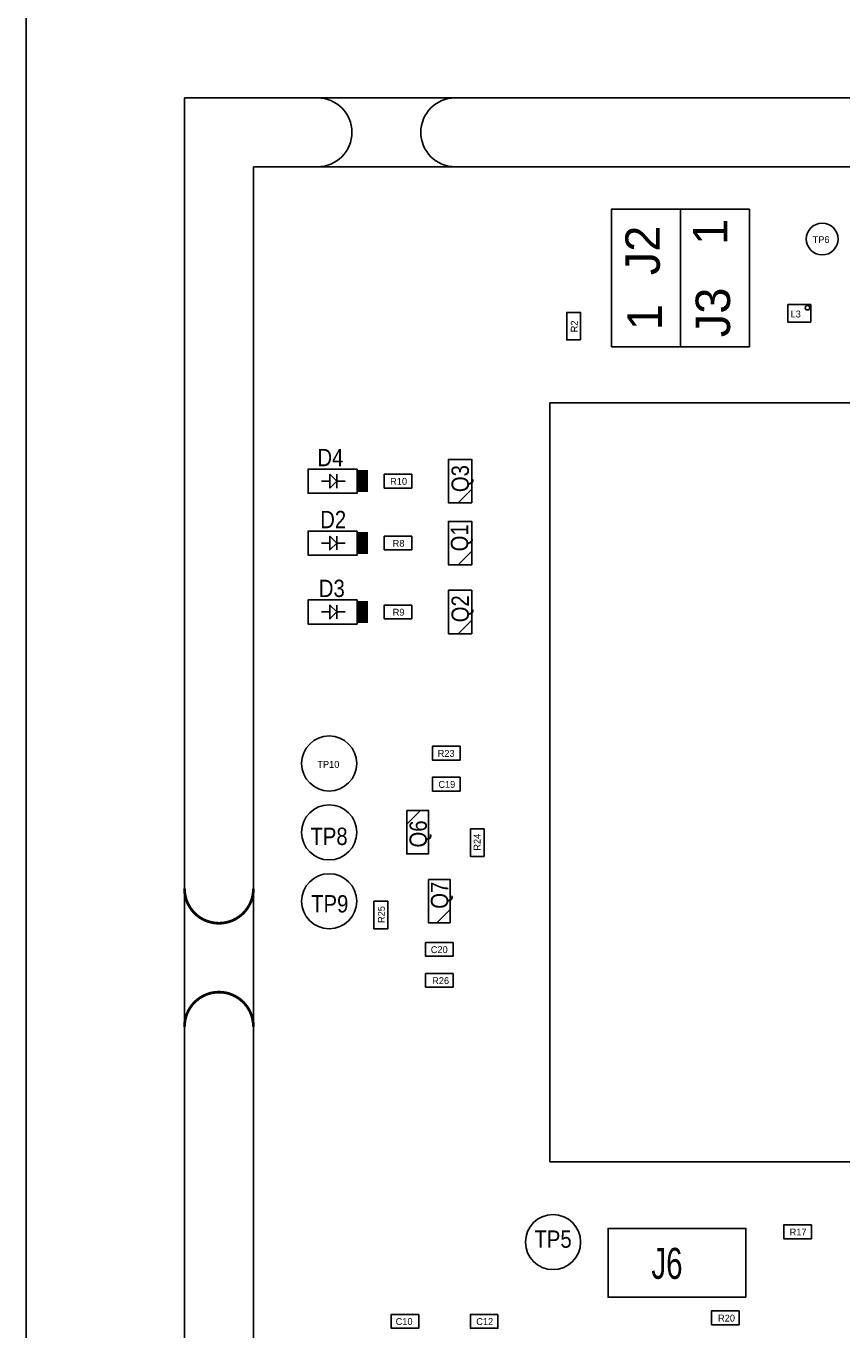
# Model space of a CAD drawing. Extents: x 0 to 121, y -62 to 198.
# Tile 4 of 7: x 0 to 30, y 50 to 99. Entities that reach past the tile are written whole.
import ezdxf
from ezdxf.enums import TextEntityAlignment as Align

# ---------------------------------------------------------------- set-up
doc = ezdxf.new("R2010")
doc.units = 0
for name, color, linetype in [('BG_OUTLINE', 80, 'CONTINUOUS'), ('PG_ASSEMBLY_TOP', 4, 'CONTINUOUS'), ('RD_ASSEMBLY_TOP', 4, 'CONTINUOUS')]:
    doc.layers.add(name, color=color, linetype=linetype)

msp = doc.modelspace()

# ---------------------------------------------------------------- linework, layer by layer
at = {"layer": 'BG_OUTLINE'}
for points in [[(0, 0), (0, 197.686168), (121.303796, 197.686168), (121.303796, 0)], [(5.842, 95.922084), (115.461796, 95.922084), (115.461796, 18.542), (94.2721, 18.542), (81.542128, 5.842), (59.381898, 5.842), (59.381898, 18.542), (40.732202, 18.542), (28.00223, 5.842), (5.842, 5.842)], [(8.382, 93.382084), (46.852078, 93.382084), (46.852078, 89.58199), (52.852066, 89.58199), (52.852066, 93.382084), (59.381898, 93.382084), (59.381898, 21.082), (39.681912, 21.082), (26.95194, 8.382), (24.152098, 8.382), (24.152098, 12.182094), (18.151856, 12.182094), (18.151856, 8.382), (8.382, 8.382)]]:
    msp.add_lwpolyline(points, close=True, dxfattribs=at)
for points in [[(10.7442, 93.382084, 1), (10.7442, 95.922084)], [(15.8242, 93.382084, -1), (15.8242, 95.922084)]]:
    msp.add_lwpolyline(points, format="xyb", dxfattribs=at)
at = {"layer": 'BG_OUTLINE', "const_width": 0.1016}
for points in [[(8.382, 66.7512, -1), (5.842, 66.7512)], [(8.382, 61.6712, 1), (5.842, 61.6712)]]:
    msp.add_lwpolyline(points, format="xyb", dxfattribs=at)
at = {"layer": 'PG_ASSEMBLY_TOP'}
for points in [[(21.59, 86.741), (21.59, 91.821), (24.13, 91.821), (24.13, 86.741), (21.59, 86.741)], [(26.67, 91.821), (26.67, 86.741), (24.13, 86.741), (24.13, 91.821), (26.67, 91.821)], [(20.447, 86.995), (20.447, 88.011), (19.939, 88.011), (19.939, 86.995), (20.447, 86.995)], [(28.083764, 88.30183), (28.933648, 88.30183)], [(28.083764, 87.65159), (28.083764, 88.30183)], [(28.933648, 88.30183), (28.933648, 87.65159)], [(28.933648, 87.65159), (28.083764, 87.65159)], [(19.308572, 56.67883), (19.308572, 84.678774)], [(19.308572, 84.678774), (50.308764, 84.678774)], [(16.432022, 80.9879), (15.571978, 80.9879), (15.571978, 82.5881), (16.432022, 82.5881), (16.432022, 80.9879)], [(11.2014, 81.788), (10.8966, 81.788)], [(11.4554, 81.788), (11.2014, 81.534), (11.2014, 82.042), (11.4554, 81.788), (11.4554, 81.534)], [(11.4554, 81.788), (11.4554, 82.042)], [(11.4554, 81.788), (11.7602, 81.788)], [(13.208, 81.534), (14.224, 81.534), (14.224, 82.042), (13.208, 82.042), (13.208, 81.534)], [(16.432022, 81.488026), (15.931896, 80.9879)], [(16.432022, 78.7019), (15.571978, 78.7019), (15.571978, 80.3021), (16.432022, 80.3021), (16.432022, 78.7019)], [(11.2014, 79.502), (10.8966, 79.502)], [(11.4554, 79.502), (11.2014, 79.248), (11.2014, 79.756), (11.4554, 79.502), (11.4554, 79.248)], [(11.4554, 79.502), (11.4554, 79.756)], [(11.4554, 79.502), (11.7602, 79.502)], [(13.208, 79.248), (14.224, 79.248), (14.224, 79.756), (13.208, 79.756), (13.208, 79.248)], [(16.432022, 79.202026), (15.931896, 78.7019)], [(16.432022, 76.1619), (15.571978, 76.1619), (15.571978, 77.7621), (16.432022, 77.7621), (16.432022, 76.1619)], [(11.2014, 76.962), (10.8966, 76.962)], [(11.4554, 76.962), (11.2014, 76.708), (11.2014, 77.216), (11.4554, 76.962), (11.4554, 76.708)], [(11.4554, 76.962), (11.4554, 77.216)], [(11.4554, 76.962), (11.7602, 76.962)], [(13.208, 76.708), (14.224, 76.708), (14.224, 77.216), (13.208, 77.216), (13.208, 76.708)], [(16.432022, 76.662026), (15.931896, 76.1619)], [(16.002, 72.009), (14.986, 72.009), (14.986, 71.501), (16.002, 71.501), (16.002, 72.009)], [(16.002, 70.866), (14.986, 70.866), (14.986, 70.358), (16.002, 70.358), (16.002, 70.866)], [(14.038834, 69.141848), (14.53896, 69.641974)], [(14.038834, 69.641974), (14.838934, 69.641974), (14.838934, 68.041774), (14.038834, 68.041774), (14.038834, 69.641974)], [(16.383, 68.961), (16.383, 67.945), (16.891, 67.945), (16.891, 68.961), (16.383, 68.961)], [(15.64005, 65.4939), (14.83995, 65.4939), (14.83995, 67.0941), (15.64005, 67.0941), (15.64005, 65.4939)], [(13.335, 65.278), (13.335, 66.294), (12.827, 66.294), (12.827, 65.278), (13.335, 65.278)], [(15.64005, 65.994026), (15.139924, 65.4939)], [(15.748, 64.77), (14.732, 64.77), (14.732, 64.262), (15.748, 64.262), (15.748, 64.77)], [(15.748, 63.627), (14.732, 63.627), (14.732, 63.119), (15.748, 63.119), (15.748, 63.627)], [(50.308764, 56.67883), (19.308572, 56.67883)], [(28.956, 54.356), (27.94, 54.356), (27.94, 53.848), (28.956, 53.848), (28.956, 54.356)], [(26.543, 51.689), (21.463, 51.689), (21.463, 54.229), (26.543, 54.229), (26.543, 51.689)], [(14.478, 51.054), (13.462, 51.054), (13.462, 50.546), (14.478, 50.546), (14.478, 51.054)], [(17.399, 51.054), (16.383, 51.054), (16.383, 50.546), (17.399, 50.546), (17.399, 51.054)], [(25.273, 50.673), (26.289, 50.673), (26.289, 51.181), (25.273, 51.181), (25.273, 50.673)]]:
    msp.add_lwpolyline(points, dxfattribs=at)
msp.add_lwpolyline([(28.89377, 88.17991, 1), (28.733242, 88.17991, 1)], format="xyb", close=True, dxfattribs=at)
for points in [[(12.2047, 82.2325), (12.2047, 81.3435), (10.4013, 81.3435), (10.4013, 82.2325)], [(12.2047, 79.9465), (12.2047, 79.0575), (10.4013, 79.0575), (10.4013, 79.9465)], [(12.2047, 77.4065), (12.2047, 76.5175), (10.4013, 76.5175), (10.4013, 77.4065)]]:
    msp.add_lwpolyline(points, close=True, dxfattribs=at)
at = {"layer": 'PG_ASSEMBLY_TOP', "const_width": 0.381}
for points in [[(12.4206, 82.1944), (12.4206, 81.3816)], [(12.4206, 79.9084), (12.4206, 79.0956)], [(12.4206, 77.3684), (12.4206, 76.5556)]]:
    msp.add_lwpolyline(points, dxfattribs=at)
at = {"layer": 'PG_ASSEMBLY_TOP'}
for points in [[(12.192, 71.374, 1), (10.16, 71.374, 1), (12.192, 71.374)], [(12.192, 68.834, 1), (10.16, 68.834, 1), (12.192, 68.834)], [(12.192, 66.294, 1), (10.16, 66.294, 1), (12.192, 66.294)], [(20.447, 53.721, 1), (18.415, 53.721, 1), (20.447, 53.721)]]:
    msp.add_lwpolyline(points, format="xyb", dxfattribs=at)
at = {"layer": 'RD_ASSEMBLY_TOP'}
msp.add_lwpolyline([(29.939488, 90.714576, 1), (28.770072, 90.714576, 1), (29.939488, 90.714576)], format="xyb", dxfattribs=at)

# ---------------------------------------------------------------- texts
at = {"layer": 'PG_ASSEMBLY_TOP', "width": 1.02}
for p in [(25.8572, 90.5002), (23.4442, 87.3506)]:
    msp.add_text('1', height=1.27, rotation=90, dxfattribs=at).set_placement(p)
at = {"layer": 'RD_ASSEMBLY_TOP', "width": 1.02}
for s, p in [('J2', (23.368, 89.3826)), ('J3', (25.9588, 87.0966))]:
    msp.add_text(s, height=1.27, rotation=90, dxfattribs=at).set_placement(p)
at = {"layer": 'RD_ASSEMBLY_TOP'}
for s, p in [('TP6', (29.00172, 90.56751)), ('L3', (28.18892, 87.82431))]:
    msp.add_text(s, height=0.254, dxfattribs=at).set_placement(p)
for s, p in [('R2', (20.34032, 87.49411)), ('R24', (16.75892, 68.46951)), ('R25', (13.22832, 65.80251))]:
    msp.add_text(s, height=0.254, rotation=90, dxfattribs=at).set_placement(p, align=Align.CENTER)
at = {"layer": 'RD_ASSEMBLY_TOP', "width": 0.875}
for s, p in [('D4', (11.22172, 82.33791)), ('D2', (11.32332, 80.05191)), ('D3', (11.27252, 77.51191)), ('TP8', (11.17092, 68.36791)), ('TP9', (11.19632, 65.87871)), ('TP5', (19.431, 53.51018))]:
    msp.add_text(s, height=0.64008, dxfattribs=at).set_placement(p, align=Align.CENTER)
for s, p in [('Q3', (16.32712, 81.88071)), ('Q1', (16.30172, 79.69631)), ('Q2', (16.32712, 77.08011)), ('Q6', (14.77772, 68.77431)), ('Q7', (15.56512, 66.51371))]:
    msp.add_text(s, height=0.64008, rotation=90, dxfattribs=at).set_placement(p, align=Align.CENTER)
at = {"layer": 'RD_ASSEMBLY_TOP'}
for s, p in [('R10', (13.73632, 81.65211)), ('R8', (13.73632, 79.36611)), ('R9', (13.73632, 76.82611)), ('R23', (15.48892, 71.61911)), ('TP10', (11.14552, 71.21271)), ('C19', (15.51432, 70.47611)), ('C20', (15.23492, 64.38011)), ('R26', (15.28572, 63.23711)), ('R17', (28.46832, 53.96611)), ('R20', (25.82672, 50.79111)), ('C10', (13.93952, 50.66411)), ('C12', (16.91132, 50.66411))]:
    msp.add_text(s, height=0.254, dxfattribs=at).set_placement(p, align=Align.CENTER)
at = {"layer": 'RD_ASSEMBLY_TOP', "width": 0.711111}
msp.add_text('J6', height=1.143, dxfattribs=at).set_placement((23.05812, 52.36591))

doc.saveas('drawing.dxf')
